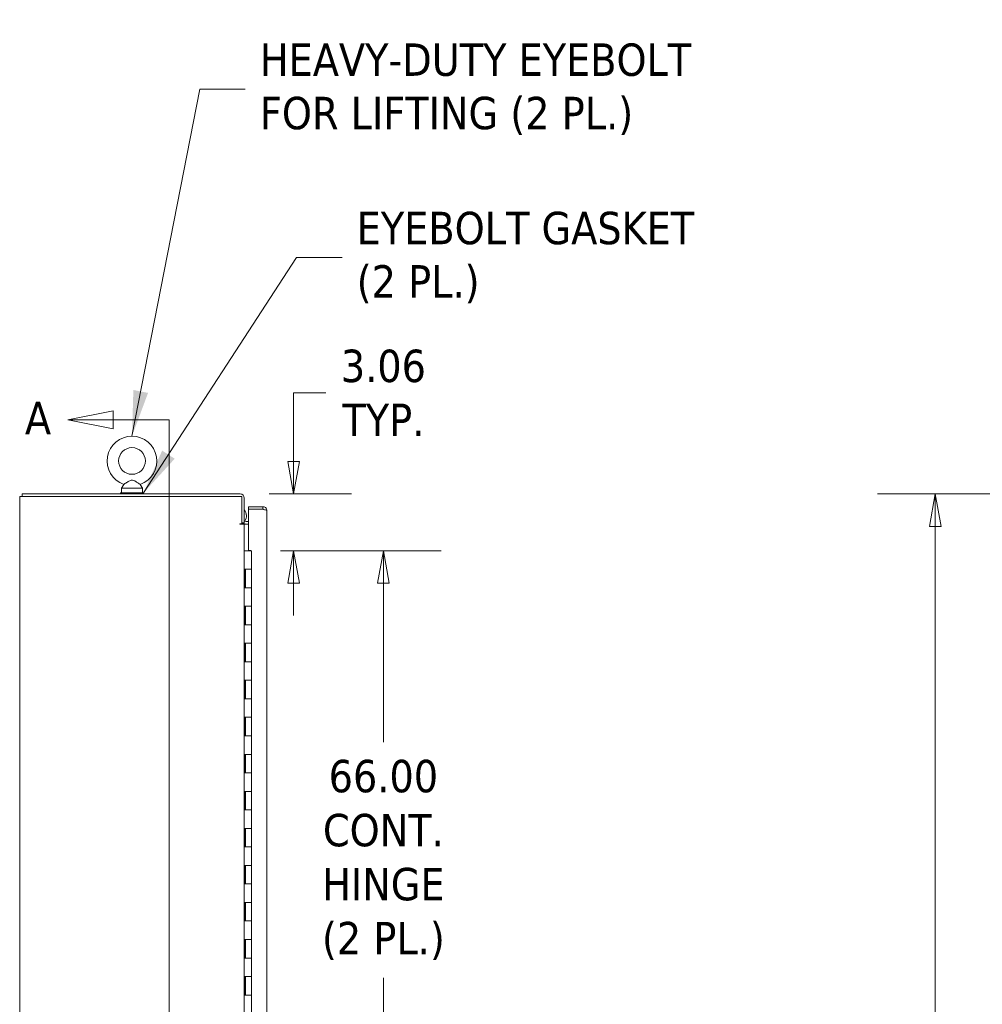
# Model space of a CAD drawing. Header units: inches. Extents: x 15 to 411, y 12 to 253.
# Tile 20 of 88: x 28 to 80, y 172 to 225. Entities that reach past the tile are written whole.
import ezdxf

# ---------------------------------------------------------------- set-up
doc = ezdxf.new("R2010")
doc.units = ezdxf.units.IN
doc.header["$LTSCALE"] = 25
doc.header["$MEASUREMENT"] = 0
doc.layers.get('0').update_dxf_attribs({"lineweight": 0})
for name, color, linetype, lineweight in [('Dimension (ANSI)', 7, 'Continuous', 5), ('Section Line (ANSI)', 7, 'Continuous', 5), ('Symbol (ANSI)', 7, 'Continuous', 5), ('Visible (ANSI)', 7, 'Continuous', 5)]:
    doc.layers.add(name, color=color, linetype=linetype, lineweight=lineweight)
doc.styles.add('Note Text (ANSI)', font='tahoma.ttf')
doc.styles.add('ROMANS', font='tahoma.ttf')
doc.dimstyles.new('Default (ANSI)', dxfattribs={"dimscale": 25, "dimtxt": 0.07, "dimasz": 0.07, "dimexe": 0.125, "dimexo": 0.0625, "dimgap": 0.031496, "dimtad": 0, "dimtih": 1, "dimtoh": 1, "dimrnd": 1e-08, "dimzin": 0, "dimdsep": 46, "dimtxsty": 'ROMANS', "dimblk": 'Filled-1', "dimcen": 0.09, "dimdle": 0.393701, "dimclrd": 256, "dimclre": 256, "dimclrt": 256, "dimadec": 0, "dimazin": 0, "dimtfac": 0.928571, "dimtofl": 0, "dimtmove": 0, "dimatfit": 3, "dimfxl": 0, "dimtolj": 1, "dimtzin": 0, "dimlwd": -1, "dimlwe": -1, "dimarcsym": 0})
doc.dimstyles.new('Default (ANSI)$7', dxfattribs={"dimscale": 25, "dimtxt": 0.07, "dimasz": 0.098425, "dimexe": 0.125, "dimexo": 0.0625, "dimgap": 0.031496, "dimtad": 0, "dimtih": 1, "dimtoh": 1, "dimrnd": 1e-08, "dimzin": 0, "dimdsep": 46, "dimtxsty": 'ROMANS', "dimblk": 'Filled-1', "dimcen": 0.09, "dimdle": 0.393701, "dimclrd": 256, "dimclre": 256, "dimclrt": 256, "dimadec": 0, "dimazin": 0, "dimtfac": 0.928571, "dimtofl": 0, "dimtmove": 0, "dimatfit": 3, "dimfxl": 0, "dimtolj": 1, "dimtzin": 0, "dimlwd": -1, "dimlwe": -1, "dimarcsym": 0})

# ---------------------------------------------------------------- blocks, each defined once
blk = doc.blocks.new('Filled-1')
at = {"color": 0}
for p, q in [((0, 0), (-1, 0.179)), ((-1, 0.179), (-1, -0.179)), ((-1, 0), (0, 0)), ((-1, -0.179), (0, 0))]:
    blk.add_line(p, q, dxfattribs=at)
at = {"color": 0, "flags": 128}
blk.add_lwpolyline([(-1, -0.179), (0, 0)], dxfattribs=at)
at = {"color": 0}
blk.add_solid([(-1, -0.179), (0, 0), (-1, 0.179), (-1, -0.179)], dxfattribs=at)
blk = doc.blocks.new('*D5')
at = {"layer": 'Defpoints', "color": 0}
for p in [(77.534, 199.077), (103.094, 199.077), (103.201, 111.952)]:
    blk.add_point(p, dxfattribs=at)
at = {"layer": 'Dimension (ANSI)'}
for p, q in [((101.531, 199.077), (74.409, 199.077)), ((77.534, 197.327), (77.534, 148.969)), ((77.534, 113.702), (77.534, 139.63)), ((101.638, 111.952), (74.409, 111.952))]:
    blk.add_line(p, q, dxfattribs=at)
at = {"layer": 'Dimension (ANSI)', "xscale": 1.75000000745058, "yscale": 1.75000000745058, "zscale": 1.75000000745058}
for p, rotation in [((77.534, 199.077), 90), ((77.534, 111.952), 270)]:
    blk.add_blockref('Filled-1', p, dxfattribs=dict(at, rotation=rotation))
at = {"layer": 'Dimension (ANSI)', "insert": (77.534, 144.299), "char_height": 1.75, "attachment_point": 5, "style": 'ROMANS'}
blk.add_mtext('\\A1;\\fTahoma|b0|i0;\\H1.7500;(87.12)\\P\\fTahoma|b0|i0;\\H1.7500;TOTAL\\P\\fTahoma|b0|i0;\\H1.7500;HEIGHT', dxfattribs=at)
blk = doc.blocks.new('*D7')
at = {"layer": 'Defpoints', "color": 0}
for p in [(40, 199.077), (40.623, 196.014), (42.888, 196.014)]:
    blk.add_point(p, dxfattribs=at)
at = {"layer": 'Dimension (ANSI)'}
for p, q in [((42.888, 200.827), (42.888, 204.537)), ((42.888, 204.537), (44.638, 204.537)), ((41.562, 199.077), (46.013, 199.077)), ((42.185, 196.014), (46.013, 196.014)), ((42.888, 194.264), (42.888, 192.514))]:
    blk.add_line(p, q, dxfattribs=at)
at = {"layer": 'Dimension (ANSI)', "xscale": 1.75000000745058, "yscale": 1.75000000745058, "zscale": 1.75000000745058}
for p, rotation in [((42.888, 199.077), 270), ((42.888, 196.014), 90)]:
    blk.add_blockref('Filled-1', p, dxfattribs=dict(at, rotation=rotation))
at = {"layer": 'Dimension (ANSI)', "insert": (47.737, 204.537), "char_height": 1.75, "attachment_point": 5, "style": 'ROMANS'}
blk.add_mtext('\\A1;\\fTahoma|b0|i0;\\H1.7500;3.06\\P\\fTahoma|b0|i0;\\H1.7500;TYP.', dxfattribs=at)
blk = doc.blocks.new('*D16')
at = {"layer": 'Defpoints', "color": 0}
for p in [(40.623, 196.014), (40.623, 130.014), (47.737, 130.014)]:
    blk.add_point(p, dxfattribs=at)
at = {"layer": 'Dimension (ANSI)'}
for p, q in [((42.185, 196.014), (50.862, 196.014)), ((47.737, 194.264), (47.737, 185.679)), ((47.737, 131.764), (47.737, 172.937)), ((42.185, 130.014), (50.862, 130.014))]:
    blk.add_line(p, q, dxfattribs=at)
at = {"layer": 'Dimension (ANSI)', "xscale": 1.75000000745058, "yscale": 1.75000000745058, "zscale": 1.75000000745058}
for p, rotation in [((47.737, 196.014), 90), ((47.737, 130.014), 270)]:
    blk.add_blockref('Filled-1', p, dxfattribs=dict(at, rotation=rotation))
at = {"layer": 'Dimension (ANSI)', "insert": (47.737, 179.308), "char_height": 1.75, "attachment_point": 5, "style": 'ROMANS'}
blk.add_mtext('\\A1;\\fTahoma|b0|i0;\\H1.7500;66.00\\P\\fTahoma|b0|i0;\\H1.7500;CONT.\\P\\fTahoma|b0|i0;\\H1.7500;HINGE\\P\\fTahoma|b0|i0;\\H1.7500;(2 PL.)', dxfattribs=at)
blk = doc.blocks.new('2dTransSection1')
at = {"layer": 'Section Line (ANSI)', "linetype": 'Continuous'}
for p, q in [((1.3259, 8.1426), (1.2279, 8.1231)), ((1.3259, 8.1036), (1.3259, 8.1426)), ((1.3259, 8.1231), (1.2279, 8.1231)), ((1.2279, 8.1231), (1.3259, 8.1036)), ((1.4466, 8.1231), (1.3259, 8.1231)), ((1.4466, 8.1231), (1.4466, 4.3981)), ((1.4466, 8.1231), (1.4466, 8.1071)), ((1.3368, 4.4176), (1.2388, 4.3981)), ((1.3368, 4.3786), (1.3368, 4.4176)), ((1.4466, 4.414), (1.4466, 4.3981)), ((1.3368, 4.3981), (1.2388, 4.3981)), ((1.2388, 4.3981), (1.3368, 4.3786)), ((1.4466, 4.3981), (1.3368, 4.3981))]:
    blk.add_line(p, q, dxfattribs=at)
at = {"layer": 'Section Line (ANSI)', "linetype": 'Continuous', "flags": 128}
for points in [[(1.3259, 8.1426), (1.2279, 8.1231)], [(1.3368, 4.4176), (1.2388, 4.3981)]]:
    blk.add_lwpolyline(points, dxfattribs=at)
at = {"layer": 'Section Line (ANSI)'}
for points in [[(1.3259, 8.1426), (1.2279, 8.1231), (1.3259, 8.1036), (1.3259, 8.1426)], [(1.3368, 4.4176), (1.2388, 4.3981), (1.3368, 4.3786), (1.3368, 4.4176)]]:
    blk.add_solid(points, dxfattribs=at)
at = {"layer": 'Section Line (ANSI)', "char_height": 0.07, "attachment_point": 7, "style": 'Note Text (ANSI)'}
for insert in [(1.1354, 8.0922), (1.134, 4.339)]:
    blk.add_mtext('A', dxfattribs=dict(at, insert=insert))

msp = doc.modelspace()

# ---------------------------------------------------------------- linework, layer by layer
at = {"layer": 'Visible (ANSI)'}
for p, q in [((33.72173, 199.59483), (33.60501, 199.38939)), ((34.60828, 199.59483), (34.72501, 199.38939)), ((28.39276, 198.94289), (28.10251, 198.94289)), ((28.10251, 127.08589), (28.10251, 198.94289)), ((39.99976, 199.07689), (28.23651, 199.07689)), ((28.23651, 198.94289), (28.23651, 199.07689)), ((28.39276, 198.94289), (40.09351, 198.94289)), ((34.79001, 199.13939), (33.54001, 199.13939)), ((33.54001, 199.13939), (33.54001, 199.07689)), ((33.60501, 199.38939), (34.72501, 199.38939)), ((33.60501, 199.38939), (33.60501, 199.13939)), ((34.72501, 199.38939), (34.72501, 199.13939)), ((34.79001, 199.13939), (34.79001, 199.07689)), ((40.09351, 198.94289), (40.09351, 197.46751)), ((40.22751, 197.51889), (40.22751, 198.84914)), ((41.22514, 198.38939), (40.45289, 198.38939)), ((40.45289, 198.25539), (40.45289, 198.38939)), ((41.22514, 198.25539), (41.22514, 198.38939)), ((40.3446, 197.8994), (40.3446, 197.89972)), ((41.22514, 198.25539), (40.45289, 198.25539)), ((40.45289, 196.03001), (40.45289, 198.25468)), ((40.45289, 198.25468), (41.22514, 198.25468)), ((41.45289, 198.16164), (41.45289, 127.86714)), ((39.99976, 197.46751), (40.09351, 197.46751)), ((40.22751, 197.45189), (39.99976, 197.45189)), ((40.09351, 197.51889), (40.22751, 197.51889)), ((40.32126, 197.45189), (40.22751, 197.45189)), ((40.22751, 197.45189), (40.22751, 128.57689)), ((40.32126, 197.58589), (40.45289, 197.58589)), ((40.45289, 197.45189), (40.32126, 197.45189)), ((40.29895, 196.01439), (40.22751, 196.01439)), ((40.29895, 196.01439), (40.62262, 196.01439)), ((40.45289, 196.03001), (40.58289, 196.03001)), ((40.58289, 196.03001), (40.58289, 196.01439)), ((40.62262, 195.01439), (40.62262, 196.01439)), ((40.23036, 194.01439), (40.23036, 195.01439)), ((40.23036, 195.01439), (40.29895, 195.01439)), ((40.29262, 194.01439), (40.29262, 195.01439)), ((40.62262, 195.01439), (40.29895, 195.01439)), ((40.29895, 195.01439), (40.62262, 195.01439)), ((40.62262, 194.01439), (40.62262, 195.01439)), ((40.29895, 194.01439), (40.23036, 194.01439)), ((40.29895, 194.01439), (40.62262, 194.01439)), ((40.62262, 194.01439), (40.29895, 194.01439)), ((40.62262, 193.01439), (40.62262, 194.01439)), ((40.23036, 192.01439), (40.23036, 193.01439)), ((40.23036, 193.01439), (40.29895, 193.01439)), ((40.29262, 192.01439), (40.29262, 193.01439)), ((40.62262, 193.01439), (40.29895, 193.01439)), ((40.29895, 193.01439), (40.62262, 193.01439)), ((40.62262, 192.01439), (40.62262, 193.01439)), ((40.29895, 192.01439), (40.23036, 192.01439)), ((40.29895, 192.01439), (40.62262, 192.01439)), ((40.62262, 192.01439), (40.29895, 192.01439)), ((40.62262, 191.01439), (40.62262, 192.01439)), ((40.23036, 190.01439), (40.23036, 191.01439)), ((40.23036, 191.01439), (40.29895, 191.01439)), ((40.29262, 190.01439), (40.29262, 191.01439)), ((40.62262, 191.01439), (40.29895, 191.01439)), ((40.29895, 191.01439), (40.62262, 191.01439)), ((40.62262, 190.01439), (40.62262, 191.01439)), ((40.29895, 190.01439), (40.23036, 190.01439)), ((40.29895, 190.01439), (40.62262, 190.01439)), ((40.62262, 190.01439), (40.29895, 190.01439)), ((40.62262, 189.01439), (40.62262, 190.01439)), ((40.23036, 188.01439), (40.23036, 189.01439)), ((40.23036, 189.01439), (40.29895, 189.01439)), ((40.29262, 188.01439), (40.29262, 189.01439)), ((40.62262, 189.01439), (40.29895, 189.01439)), ((40.29895, 189.01439), (40.62262, 189.01439)), ((40.62262, 188.01439), (40.62262, 189.01439)), ((40.29895, 188.01439), (40.23036, 188.01439)), ((40.29895, 188.01439), (40.62262, 188.01439)), ((40.62262, 188.01439), (40.29895, 188.01439)), ((40.62262, 187.01439), (40.62262, 188.01439)), ((40.23036, 186.01439), (40.23036, 187.01439)), ((40.23036, 187.01439), (40.29895, 187.01439)), ((40.29262, 186.01439), (40.29262, 187.01439)), ((40.62262, 187.01439), (40.29895, 187.01439)), ((40.29895, 187.01439), (40.62262, 187.01439)), ((40.62262, 186.01439), (40.62262, 187.01439)), ((40.29895, 186.01439), (40.23036, 186.01439)), ((40.29895, 186.01439), (40.62262, 186.01439)), ((40.62262, 186.01439), (40.29895, 186.01439)), ((40.62262, 185.01439), (40.62262, 186.01439)), ((40.23036, 184.01439), (40.23036, 185.01439)), ((40.23036, 185.01439), (40.29895, 185.01439)), ((40.29262, 184.01439), (40.29262, 185.01439)), ((40.62262, 185.01439), (40.29895, 185.01439)), ((40.29895, 185.01439), (40.62262, 185.01439)), ((40.62262, 184.01439), (40.62262, 185.01439)), ((40.29895, 184.01439), (40.23036, 184.01439)), ((40.29895, 184.01439), (40.62262, 184.01439)), ((40.62262, 184.01439), (40.29895, 184.01439)), ((40.62262, 183.01439), (40.62262, 184.01439)), ((40.23036, 182.01439), (40.23036, 183.01439)), ((40.23036, 183.01439), (40.29895, 183.01439)), ((40.29262, 182.01439), (40.29262, 183.01439)), ((40.62262, 183.01439), (40.29895, 183.01439)), ((40.29895, 183.01439), (40.62262, 183.01439)), ((40.62262, 182.01439), (40.62262, 183.01439)), ((40.29895, 182.01439), (40.23036, 182.01439)), ((40.29895, 182.01439), (40.62262, 182.01439)), ((40.62262, 182.01439), (40.29895, 182.01439)), ((40.62262, 181.01439), (40.62262, 182.01439)), ((40.23036, 180.01439), (40.23036, 181.01439)), ((40.23036, 181.01439), (40.29895, 181.01439)), ((40.29262, 180.01439), (40.29262, 181.01439)), ((40.62262, 181.01439), (40.29895, 181.01439)), ((40.29895, 181.01439), (40.62262, 181.01439)), ((40.62262, 180.01439), (40.62262, 181.01439)), ((40.29895, 180.01439), (40.23036, 180.01439)), ((40.29895, 180.01439), (40.62262, 180.01439)), ((40.62262, 180.01439), (40.29895, 180.01439)), ((40.62262, 179.01439), (40.62262, 180.01439)), ((40.23036, 178.01439), (40.23036, 179.01439)), ((40.23036, 179.01439), (40.29895, 179.01439)), ((40.29262, 178.01439), (40.29262, 179.01439)), ((40.62262, 179.01439), (40.29895, 179.01439)), ((40.29895, 179.01439), (40.62262, 179.01439)), ((40.62262, 178.01439), (40.62262, 179.01439)), ((40.29895, 178.01439), (40.23036, 178.01439)), ((40.29895, 178.01439), (40.62262, 178.01439)), ((40.62262, 178.01439), (40.29895, 178.01439)), ((40.62262, 177.01439), (40.62262, 178.01439)), ((40.23036, 176.01439), (40.23036, 177.01439)), ((40.23036, 177.01439), (40.29895, 177.01439)), ((40.29262, 176.01439), (40.29262, 177.01439)), ((40.62262, 177.01439), (40.29895, 177.01439)), ((40.29895, 177.01439), (40.62262, 177.01439)), ((40.62262, 176.01439), (40.62262, 177.01439)), ((40.29895, 176.01439), (40.23036, 176.01439)), ((40.29895, 176.01439), (40.62262, 176.01439)), ((40.62262, 176.01439), (40.29895, 176.01439)), ((40.62262, 175.01439), (40.62262, 176.01439)), ((40.23036, 174.01439), (40.23036, 175.01439)), ((40.23036, 175.01439), (40.29895, 175.01439)), ((40.29262, 174.01439), (40.29262, 175.01439)), ((40.62262, 175.01439), (40.29895, 175.01439)), ((40.29895, 175.01439), (40.62262, 175.01439)), ((40.62262, 174.01439), (40.62262, 175.01439)), ((40.29895, 174.01439), (40.23036, 174.01439)), ((40.29895, 174.01439), (40.62262, 174.01439)), ((40.62262, 174.01439), (40.29895, 174.01439)), ((40.62262, 173.01439), (40.62262, 174.01439)), ((40.23036, 172.01439), (40.23036, 173.01439)), ((40.23036, 173.01439), (40.29895, 173.01439)), ((40.29262, 172.01439), (40.29262, 173.01439)), ((40.62262, 173.01439), (40.29895, 173.01439)), ((40.29895, 173.01439), (40.62262, 173.01439)), ((40.62262, 172.01439), (40.62262, 173.01439)), ((40.29895, 172.01439), (40.23036, 172.01439)), ((40.29895, 172.01439), (40.62262, 172.01439)), ((40.62262, 172.01439), (40.29895, 172.01439)), ((40.62262, 171.01439), (40.62262, 172.01439))]:
    msp.add_line(p, q, dxfattribs=at)
msp.add_circle((34.16501, 200.85939), 0.72, dxfattribs=at)
for centre, radius, start, end in [((34.16501, 200.85939), 1.34, 289.317349, 250.682651), ((39.99976, 198.84914), 0.22775, 0, 90), ((39.99976, 197.4597), 0.00781, 90, 270), ((40.32126, 197.67964), 0.22775, 224.895649, 270), ((40.32126, 197.67964), 0.09375, 180, 270)]:
    msp.add_arc(centre, radius, start, end, dxfattribs=at)
for centre, major_axis, ratio, start_param, end_param in [((39.8446, 197.89972), (0.5, 0), 0.99999919, 0, 0.69849555), ((39.8446, 197.8994), (0.4102, -0.28589), 0.99999972, 0, 1.30717327), ((39.8446, 197.8994), (0.44751, 0.22301), 0.99999951, 4.71238898, 4.94327831)]:
    msp.add_ellipse(centre, major_axis=major_axis, ratio=ratio, start_param=start_param, end_param=end_param, dxfattribs=at)
for points, knots in [([(34.16501, 199.82939), (34.15128, 199.82939), (34.13766, 199.82778), (34.09456, 199.81812), (34.0661, 199.80544), (33.99045, 199.76643), (33.93267, 199.72928), (33.84014, 199.67002), (33.80951, 199.65036), (33.76406, 199.62144), (33.74697, 199.61067), (33.72656, 199.59784), (33.72173, 199.59483), (33.72173, 199.59483)], [0.914238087, 0.914238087, 0.914238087, 0.914238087, 0.952054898, 0.952054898, 1.031103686, 1.031103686, 1.178734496, 1.178734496, 1.276262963, 1.276262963, 1.362414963, 1.362414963, 1.434314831, 1.434314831, 1.434314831, 1.434314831]), ([(34.60828, 199.59483), (34.60828, 199.59483), (34.60768, 199.5952), (34.60297, 199.59815), (34.59444, 199.60349), (34.56792, 199.62021), (34.54953, 199.63187), (34.50232, 199.66199), (34.47255, 199.68115), (34.39606, 199.73004), (34.35088, 199.75871), (34.27394, 199.80123), (34.23583, 199.81954), (34.1865, 199.82841), (34.17572, 199.82939), (34.16501, 199.82939)], [0.444772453, 0.444772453, 0.444772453, 0.444772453, 0.465369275, 0.465369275, 0.525647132, 0.525647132, 0.591433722, 0.591433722, 0.670793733, 0.670793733, 0.782590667, 0.782590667, 0.884723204, 0.884723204, 0.914238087, 0.914238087, 0.914238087, 0.914238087]), ([(41.45289, 198.16164), (41.45289, 198.23018), (41.42001, 198.29799), (41.3662, 198.34044), (41.32639, 198.37185), (41.27585, 198.38939), (41.22514, 198.38939)], [0, 0, 0, 0, 0.90287594, 0.90287594, 0.90287594, 1.57079633, 1.57079633, 1.57079633, 1.57079633]), ([(41.27331, 198.24203), (41.27074, 198.24359), (41.2681, 198.24502), (41.26538, 198.24631), (41.25286, 198.25226), (41.239, 198.25539), (41.22514, 198.25539)], [1.0308457, 1.0308457, 1.0308457, 1.0308457, 1.127197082, 1.127197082, 1.127197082, 1.570796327, 1.570796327, 1.570796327, 1.570796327]), ([(41.22514, 198.25468), (41.29368, 198.23685), (41.3615, 198.21903), (41.40395, 198.2012), (41.43536, 198.18801), (41.45289, 198.17482), (41.45289, 198.16164)], [0, 0, 0, 0, 0.90287594, 0.90287594, 0.90287594, 1.57079633, 1.57079633, 1.57079633, 1.57079633])]:
    msp.add_open_spline(points, degree=3, knots=knots, dxfattribs=at)

# ---------------------------------------------------------------- block references
at = {"layer": 'Section Line (ANSI)', "xscale": 25, "yscale": 25, "zscale": 25}
msp.add_blockref('2dTransSection1', (0, 0), dxfattribs=at)

# ---------------------------------------------------------------- texts
at = {"layer": 'Symbol (ANSI)', "char_height": 1.75, "attachment_point": 4, "line_spacing_factor": 0.987884, "style": 'ROMANS'}
for s, insert, width in [('{\\fTahoma|b0|i0;HEAVY-DUTY EYEBOLT\\P\\fTahoma|b0|i0;FOR LIFTING (2 PL.)}', (41.06913, 220.93509), 24.6829405), ('{\\fTahoma|b0|i0;EYEBOLT GASKET\\P\\fTahoma|b0|i0;(2 PL.)}', (46.29736, 211.84293), 19.1252016)]:
    msp.add_mtext(s, dxfattribs=dict(at, insert=insert, width=width))

# ---------------------------------------------------------------- dimensions: what is measured, and where the dimension line sits
at = {"layer": 'Dimension (ANSI)'}
for base, p1, p2, text, picture, middle in [((42.88802, 196.01439), (39.99976, 199.07689), (40.62262, 196.01439), '\\fTahoma|b0|i0;\\H1.7500;<>\\P\\fTahoma|b0|i0;\\H1.7500;TYP.', '*D7', (47.73721, 204.53708)), ((77.5344955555, 199.0768856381), (103.2008143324, 111.9518856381), (103.0939672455, 199.0768856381), '\\fTahoma|b0|i0;\\H1.7500;(<>)\\P\\fTahoma|b0|i0;\\H1.7500;TOTAL\\P\\fTahoma|b0|i0;\\H1.7500;HEIGHT', '*D5', (77.5344955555, 144.299097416)), ((47.73721, 130.01439), (40.62262, 196.01439), (40.62262, 130.01439), '\\fTahoma|b0|i0;\\H1.7500;<>\\P\\fTahoma|b0|i0;\\H1.7500;CONT.\\P\\fTahoma|b0|i0;\\H1.7500;HINGE\\P\\fTahoma|b0|i0;\\H1.7500;(2 PL.)', '*D16', (47.73721, 179.30807))]:
    dim = msp.add_linear_dim(base=base, p1=p1, p2=p2, angle=90, text=text, dimstyle='Default (ANSI)', override={"dimgap": 0.031496, "dimdec": 2, "dimtol": 0, "dimlim": 0, "dimtp": 0, "dimtm": 0, "dimtdec": 2, "dimatfit": 1}, dxfattribs=at)
    dim.commit()
    dim.dimension.update_dxf_attribs({"geometry": picture, "text_midpoint": middle, "dimtype": 160})

# ---------------------------------------------------------------- leaders
at = {"layer": 'Symbol (ANSI)'}
for points in [[(34.16501, 202.19939), (37.8211, 220.93509), (40.28173, 220.93509)], [(34.79001, 199.13939), (43.04933, 211.84293), (45.50996, 211.84293)]]:
    msp.add_leader(points, dimstyle='Default (ANSI)$7', override={"dimtad": 0}, dxfattribs=at)

doc.saveas('drawing.dxf')
